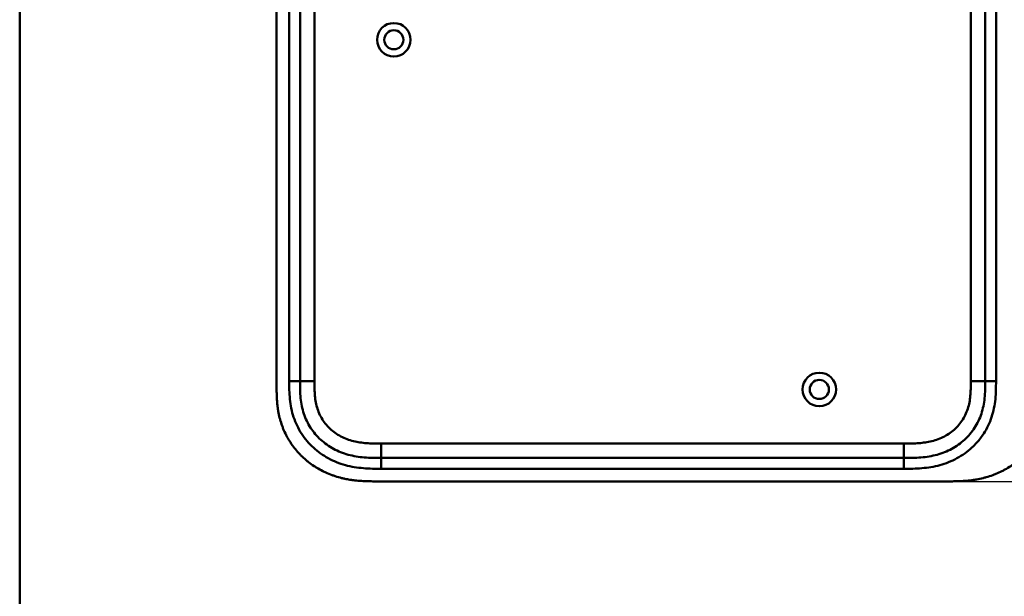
# Model space of a CAD drawing. Header units: millimetres. Extents: x 20 to 833, y 20 to 574.
# Tile 7 of 11: x 20 to 293, y 243 to 403. Entities that reach past the tile are written whole.
import ezdxf

# ---------------------------------------------------------------- set-up
doc = ezdxf.new("R2010")
doc.units = ezdxf.units.MM
doc.header["$LTSCALE"] = 2
for name, color, linetype, lineweight in [('Bemaßungen(DIN)', 7, 'Continuous', 25), ('Sichtbare Kanten(DIN)', 7, 'Continuous', 50), ('Sichtbare tangentiale Kanten(DIN)', 7, 'Continuous', 50), ('Skizziergeometrie(DIN)', 7, 'Continuous', 50)]:
    doc.layers.add(name, color=color, linetype=linetype, lineweight=lineweight)
doc.styles.add('STANDARD-DIN~0', font='arial.ttf')
doc.dimstyles.new('CAD-LAN', dxfattribs={"dimscale": 2, "dimtxt": 3.5, "dimasz": 2.5, "dimexe": 3.175, "dimexo": 0, "dimgap": 0.8, "dimtad": 1, "dimrnd": 1e-08, "dimtxsty": 'STANDARD-DIN~0', "dimcen": 0.09, "dimdle": 10, "dimclrd": 250, "dimclre": 250, "dimclrt": 250, "dimadec": 0, "dimazin": 2, "dimtfac": 1, "dimtmove": 0, "dimatfit": 3, "dimfxl": 1, "dimtolj": 1, "dimtzin": 0, "dimlwd": 25, "dimlwe": 25, "dimarcsym": 0})

# ---------------------------------------------------------------- blocks, each defined once
blk = doc.blocks.new('Ränder Standardrahmen')
at = {"layer": 'Skizziergeometrie(DIN)', "flags": 128}
blk.add_lwpolyline([(10, 10), (10, 287), (410, 287), (410, 10), (10, 10)], dxfattribs=at)
blk = doc.blocks.new('*D19')
at = {"layer": 'Bemaßungen(DIN)', "color": 250, "linetype": 'Continuous', "lineweight": 25, "true_color": 0x3f3f3f, "transparency": 16777216}
for p, q in [((278.21, 519.48), (352.56, 519.48)), ((346.21, 514.48), (346.21, 279.48)), ((278.21, 274.48), (352.56, 274.48))]:
    blk.add_line(p, q, dxfattribs=at)
at = {"layer": 'Bemaßungen(DIN)', "color": 250, "linetype": 'Continuous', "true_color": 0x3f3f3f, "transparency": 16777216}
for points in [[(345.38, 514.48), (347.04, 514.48), (346.21, 519.48)], [(345.38, 279.48), (347.04, 279.48), (346.21, 274.48)]]:
    blk.add_solid(points, dxfattribs=at)
at = {"layer": 'Defpoints', "color": 0, "linetype": 'Continuous', "transparency": 16777216}
for p in [(278.21, 519.48), (278.21, 274.48), (346.21, 274.48)]:
    blk.add_point(p, dxfattribs=at)
at = {"layer": 'Bemaßungen(DIN)', "color": 250, "linetype": 'Continuous', "lineweight": 25, "true_color": 0x3f3f3f, "transparency": 16777216, "insert": (337.46, 389.16), "char_height": 7, "attachment_point": 1, "rotation": 90, "style": 'STANDARD-DIN~0'}
blk.add_mtext('\\A1;245', dxfattribs=at)

msp = doc.modelspace()

# ---------------------------------------------------------------- linework, layer by layer
at = {"layer": 'Sichtbare Kanten(DIN)'}
for p, q in [((91.248, 492.699), (91.248, 301.267)), ((97.748, 491.699), (97.748, 302.267)), ((287.748, 302.267), (287.748, 491.699)), ((120.286, 280.983), (265.21, 280.983)), ((119.287, 274.483), (278.209, 274.483))]:
    msp.add_line(p, q, dxfattribs=at)
for centre, radius in [((123.748, 396.983), 4.65), ((123.748, 396.983), 2.65), ((241.748, 299.983), 4.65), ((241.748, 299.983), 2.65)]:
    msp.add_circle(centre, radius, dxfattribs=at)
for points, knots in [([(91.248, 301.267), (91.248, 300.969), (91.248, 300.37), (91.254, 299.617), (91.266, 298.86), (91.284, 298.252), (91.318, 297.489), (91.356, 296.877), (91.431, 295.958), (91.533, 295.039), (91.744, 293.66), (91.999, 292.444), (92.406, 290.941), (92.806, 289.757), (93.398, 288.314), (93.943, 287.189), (94.714, 285.831), (95.398, 284.785), (96.333, 283.536), (97.141, 282.585), (98.222, 281.461), (99.139, 280.617), (100.347, 279.633), (101.358, 278.905), (102.673, 278.072), (103.762, 277.469), (105.164, 276.796), (106.314, 276.323), (107.781, 275.813), (108.974, 275.473), (110.331, 275.16), (111.242, 274.99), (112.157, 274.849), (112.767, 274.769), (113.531, 274.685), (114.142, 274.631), (114.904, 274.577), (115.514, 274.544), (116.427, 274.509), (117.638, 274.484), (118.689, 274.483), (119.287, 274.483)], [0.00000945, 0.00000945, 0.00000945, 0.00000945, 0.02084254, 0.04167563, 0.05209218, 0.07292527, 0.08334182, 0.10417491, 0.11459146, 0.14584109, 0.16667419, 0.20834037, 0.22917346, 0.27083965, 0.29167274, 0.33333892, 0.35417201, 0.3958382, 0.41667129, 0.45833747, 0.47917057, 0.52083675, 0.54166984, 0.58333603, 0.60416912, 0.6458353, 0.66666839, 0.70833458, 0.72916767, 0.77083385, 0.79166695, 0.82291658, 0.83333313, 0.85416622, 0.86458277, 0.88541586, 0.89583241, 0.9166655, 0.92708204, 0.95833168, 0.99999787, 0.99999787, 0.99999787, 0.99999787]), ([(97.748, 302.267), (97.748, 301.468), (97.749, 299.884), (97.88, 297.578), (98.21, 295.36), (98.957, 292.531), (100.516, 289.253), (103.347, 285.91), (106.931, 283.368), (110.365, 282.005), (113.282, 281.368), (115.548, 281.091), (117.885, 280.984), (119.481, 280.983), (120.286, 280.983)], [41.2275228, 41.2275228, 41.2275228, 41.2275228, 41.4710255, 41.7145268, 41.9580281, 42.2015293, 42.6885319, 43.1755344, 43.662537, 44.1495395, 44.3930408, 44.6365421, 44.8800433, 45.1235454, 45.1235454, 45.1235454, 45.1235454]), ([(265.21, 280.983), (266.015, 280.983), (267.611, 280.984), (269.948, 281.091), (272.213, 281.368), (275.131, 282.005), (278.565, 283.368), (282.149, 285.91), (284.98, 289.253), (286.539, 292.531), (287.286, 295.36), (287.616, 297.578), (287.746, 299.884), (287.748, 301.468), (287.748, 302.267)], [59.6158828, 59.6158828, 59.6158828, 59.6158828, 59.8593849, 60.1028861, 60.3463874, 60.5898887, 61.0768912, 61.5638938, 62.0508963, 62.5378989, 62.7814001, 63.0249014, 63.2684027, 63.5119054, 63.5119054, 63.5119054, 63.5119054]), ([(278.209, 274.483), (278.795, 274.485), (279.973, 274.499), (281.463, 274.562), (282.96, 274.677), (284.164, 274.816), (285.668, 275.057), (286.868, 275.31), (288.358, 275.704), (289.537, 276.086), (290.988, 276.646), (292.126, 277.162), (293.511, 277.891), (294.585, 278.539), (295.878, 279.429), (296.868, 280.201), (298.041, 281.238), (298.927, 282.121), (299.959, 283.285), (300.723, 284.262), (301.594, 285.532), (302.224, 286.583), (302.922, 287.933), (303.409, 289.039), (303.93, 290.444), (304.276, 291.582), (304.624, 293.016), (304.838, 294.168), (305.034, 295.607), (305.137, 296.756), (305.214, 298.182), (305.248, 299.597), (305.248, 300.713), (305.248, 301.267)], [0.00000689, 0.00000689, 0.00000689, 0.00000689, 0.0407043, 0.08140172, 0.10175042, 0.14244784, 0.16279654, 0.20349396, 0.22384266, 0.26454008, 0.28488878, 0.3255862, 0.3459349, 0.38663232, 0.40698102, 0.44767844, 0.46802714, 0.50872456, 0.52907326, 0.56977068, 0.59011938, 0.6308168, 0.6511655, 0.69186291, 0.71221162, 0.75290903, 0.77325774, 0.81395515, 0.83430386, 0.87500127, 0.89534998, 0.93604739, 0.97674481, 0.97674481, 0.97674481, 0.97674481])]:
    msp.add_open_spline(points, degree=3, knots=knots, dxfattribs=at)
at = {"layer": 'Sichtbare tangentiale Kanten(DIN)'}
for p, q in [((94.748, 302.267), (94.748, 491.699)), ((101.748, 491.699), (101.748, 302.267)), ((290.748, 491.699), (290.748, 302.267)), ((283.748, 302.267), (283.748, 405.382)), ((97.748, 302.267), (94.748, 302.267)), ((101.748, 302.267), (97.748, 302.267)), ((283.748, 302.267), (287.748, 302.267)), ((287.748, 302.267), (290.748, 302.267)), ((120.286, 284.983), (265.21, 284.983)), ((120.286, 280.983), (120.286, 284.983)), ((265.21, 284.983), (265.21, 280.983)), ((120.286, 280.983), (120.286, 277.983)), ((265.21, 280.983), (265.21, 277.983)), ((265.21, 277.983), (120.286, 277.983))]:
    msp.add_line(p, q, dxfattribs=at)
for points, knots in [([(120.286, 277.983), (119.481, 277.983), (117.834, 277.984), (115.31, 278.098), (112.788, 278.405), (109.471, 279.127), (105.493, 280.701), (101.301, 283.673), (97.968, 287.605), (96.13, 291.474), (95.263, 294.764), (94.89, 297.287), (94.749, 299.821), (94.748, 301.468), (94.748, 302.267)], [41.2275225, 41.2275225, 41.2275225, 41.2275225, 41.4710252, 41.7145264, 41.9580277, 42.201529, 42.6885315, 43.1755341, 43.6625366, 44.1495392, 44.3930404, 44.6365417, 44.880043, 45.123546, 45.123546, 45.123546, 45.123546]), ([(101.748, 302.267), (101.748, 302.032), (101.748, 301.797), (101.748, 301.561), (101.749, 301.418), (101.75, 301.274), (101.751, 301.13), (101.751, 301.058), (101.752, 300.986), (101.752, 300.915), (101.754, 300.771), (101.756, 300.627), (101.758, 300.483), (101.76, 300.407), (101.761, 300.331), (101.763, 300.255), (101.765, 300.179), (101.767, 300.103), (101.769, 300.026), (101.773, 299.874), (101.778, 299.722), (101.785, 299.564), (101.797, 299.256), (101.813, 298.961), (101.835, 298.657), (101.836, 298.649), (101.836, 298.642), (101.837, 298.634), (101.883, 298.017), (101.949, 297.428), (102.045, 296.839), (102.047, 296.83), (102.048, 296.822), (102.049, 296.813), (102.148, 296.215), (102.279, 295.623), (102.443, 295.053), (102.445, 295.043), (102.448, 295.033), (102.451, 295.022)], [0, 0, 0, 0, 0.07060207, 0.07060207, 0.07060207, 0.11373454, 0.11373454, 0.11373454, 0.13530078, 0.13530078, 0.13530078, 0.17843325, 0.17843325, 0.17843325, 0.20129346, 0.20129346, 0.20129346, 0.22415366, 0.22415366, 0.22415366, 0.26987408, 0.26987408, 0.26987408, 0.35911937, 0.35911937, 0.35911937, 0.36131491, 0.36131491, 0.36131491, 0.54166811, 0.54166811, 0.54166811, 0.54438603, 0.54438603, 0.54438603, 0.72751094, 0.72751094, 0.72751094, 0.73075248, 0.73075248, 0.73075248, 0.73075248]), ([(265.21, 284.983), (265.373, 284.983), (265.537, 284.983), (265.7, 284.983), (266.143, 284.983), (266.586, 284.985), (267.028, 284.992), (267.18, 284.994), (267.333, 284.997), (267.485, 285), (267.561, 285.002), (267.637, 285.004), (267.714, 285.006), (267.79, 285.008), (267.866, 285.01), (267.945, 285.013), (268.255, 285.023), (268.55, 285.036), (268.855, 285.053), (268.863, 285.054), (268.87, 285.054), (268.877, 285.055), (269.495, 285.091), (270.083, 285.143), (270.676, 285.218), (270.685, 285.219), (270.694, 285.221), (270.704, 285.222), (271.304, 285.299), (271.896, 285.4), (272.486, 285.532), (272.491, 285.533), (272.496, 285.534), (272.502, 285.535), (273.101, 285.669), (273.697, 285.835), (274.277, 286.034), (274.28, 286.035), (274.284, 286.036), (274.287, 286.037), (274.874, 286.238), (275.454, 286.477), (276.013, 286.749), (276.573, 287.022), (277.117, 287.332), (277.637, 287.677), (278.157, 288.021), (278.655, 288.402), (279.122, 288.814), (279.593, 289.229), (280.038, 289.68), (280.443, 290.157), (280.848, 290.631), (281.221, 291.139), (281.552, 291.667), (281.881, 292.192), (282.174, 292.746), (282.424, 293.311), (282.671, 293.87), (282.88, 294.453), (283.05, 295.041), (283.051, 295.045), (283.052, 295.05), (283.053, 295.054), (283.219, 295.632), (283.348, 296.219), (283.446, 296.813), (283.448, 296.822), (283.449, 296.83), (283.451, 296.839), (283.547, 297.428), (283.613, 298.017), (283.659, 298.634), (283.659, 298.642), (283.66, 298.649), (283.66, 298.657), (283.683, 298.961), (283.699, 299.255), (283.711, 299.557), (283.724, 299.867), (283.732, 300.176), (283.737, 300.484), (283.748, 301.08), (283.748, 301.674), (283.748, 302.267)], [0, 0, 0, 0, 0.0490861, 0.0490861, 0.0490861, 0.1818558, 0.1818558, 0.1818558, 0.2275663, 0.2275663, 0.2275663, 0.2504221, 0.2504221, 0.2504221, 0.2732779, 0.2732779, 0.2732779, 0.3625385, 0.3625385, 0.3625385, 0.364701, 0.364701, 0.364701, 0.5447622, 0.5447622, 0.5447622, 0.5475767, 0.5475767, 0.5475767, 0.7297298, 0.7297298, 0.7297298, 0.7313799, 0.7313799, 0.7313799, 0.9165087, 0.9165087, 0.9165087, 0.9175934, 0.9175934, 0.9175934, 1.1050048, 1.1050048, 1.1050048, 1.2924795, 1.2924795, 1.2924795, 1.479975, 1.479975, 1.479975, 1.6686942, 1.6686942, 1.6686942, 1.8566744, 1.8566744, 1.8566744, 2.0435423, 2.0435423, 2.0435423, 2.2286346, 2.2286346, 2.2286346, 2.2299611, 2.2299611, 2.2299611, 2.4117644, 2.4117644, 2.4117644, 2.4144823, 2.4144823, 2.4144823, 2.594841, 2.594841, 2.594841, 2.5970368, 2.5970368, 2.5970368, 2.6862842, 2.6862842, 2.6862842, 2.7781364, 2.7781364, 2.7781364, 2.9561211, 2.9561211, 2.9561211, 2.9561211]), ([(290.748, 302.267), (290.748, 301.468), (290.747, 299.821), (290.606, 297.287), (290.232, 294.764), (289.365, 291.474), (287.811, 288.202), (286.134, 286.012), (285.436, 285.233)], [59.6158822, 59.6158822, 59.6158822, 59.6158822, 59.8593852, 60.1028865, 60.3463878, 60.589889, 61.0768916, 61.3761038, 61.3761038, 61.3761038, 61.3761038]), ([(102.451, 295.022), (102.622, 294.432), (102.829, 293.86), (103.072, 293.311), (103.321, 292.746), (103.615, 292.192), (103.944, 291.667), (104.275, 291.14), (104.648, 290.631), (105.052, 290.157), (105.457, 289.681), (105.902, 289.23), (106.371, 288.816), (106.839, 288.404), (107.338, 288.022), (107.859, 287.677), (108.378, 287.333), (108.923, 287.022), (109.482, 286.75), (110.041, 286.477), (110.622, 286.238), (111.209, 286.037), (111.212, 286.036), (111.215, 286.035), (111.219, 286.034), (111.798, 285.835), (112.395, 285.669), (112.994, 285.535), (112.999, 285.534), (113.005, 285.533), (113.01, 285.532), (113.6, 285.4), (114.192, 285.299), (114.792, 285.222), (114.801, 285.221), (114.81, 285.22), (114.82, 285.218), (115.413, 285.143), (116.001, 285.091), (116.618, 285.055), (116.625, 285.054), (116.633, 285.054), (116.64, 285.053), (116.946, 285.036), (117.24, 285.023), (117.541, 285.013), (117.851, 285.003), (118.16, 284.996), (118.467, 284.992), (119.076, 284.983), (119.681, 284.983), (120.286, 284.983)], [0, 0, 0, 0, 0.1818471, 0.1818471, 0.1818471, 0.3687122, 0.3687122, 0.3687122, 0.5566899, 0.5566899, 0.5566899, 0.7451003, 0.7451003, 0.7451003, 0.9328992, 0.9328992, 0.9328992, 1.1203708, 1.1203708, 1.1203708, 1.3077792, 1.3077792, 1.3077792, 1.3088638, 1.3088638, 1.3088638, 1.4939899, 1.4939899, 1.4939899, 1.4956398, 1.4956398, 1.4956398, 1.6777905, 1.6777905, 1.6777905, 1.6806002, 1.6806002, 1.6806002, 1.8606637, 1.8606637, 1.8606637, 1.8628262, 1.8628262, 1.8628262, 1.9520853, 1.9520853, 1.9520853, 2.0438684, 2.0438684, 2.0438684, 2.2253748, 2.2253748, 2.2253748, 2.2253748]), ([(285.436, 285.233), (284.997, 284.744), (283.336, 283.064), (280.003, 280.701), (276.025, 279.127), (272.708, 278.405), (270.186, 278.098), (267.662, 277.984), (266.015, 277.983), (265.21, 277.983)], [61.3761038, 61.3761038, 61.3761038, 61.3761038, 61.5638941, 62.0508967, 62.5378992, 62.7814005, 63.0249017, 63.268403, 63.5119057, 63.5119057, 63.5119057, 63.5119057])]:
    msp.add_open_spline(points, degree=3, knots=knots, dxfattribs=at)

# ---------------------------------------------------------------- block references
at = {"xscale": 2, "yscale": 2, "zscale": 2}
msp.add_blockref('Ränder Standardrahmen', (0, 0), dxfattribs=at)

# ---------------------------------------------------------------- dimensions: what is measured, and where the dimension line sits
at = {"layer": 'Bemaßungen(DIN)', "color": 250, "linetype": 'Continuous', "lineweight": 25, "true_color": 0x3f3f3f}
dim = msp.add_linear_dim(base=(346.209, 274.483), p1=(278.209, 519.483), p2=(278.209, 274.483), angle=90, dimstyle='CAD-LAN', override={"dimgap": 0.8, "dimdec": 2, "dimtol": 0, "dimlim": 0, "dimtp": 0, "dimtm": 0, "dimtdec": 2, "dimtofl": 0, "dimatfit": 1}, dxfattribs=at)
dim.commit()
dim.dimension.update_dxf_attribs({"geometry": '*D19', "text_midpoint": (346.209, 396.983), "dimtype": 160})

doc.saveas('drawing.dxf')
